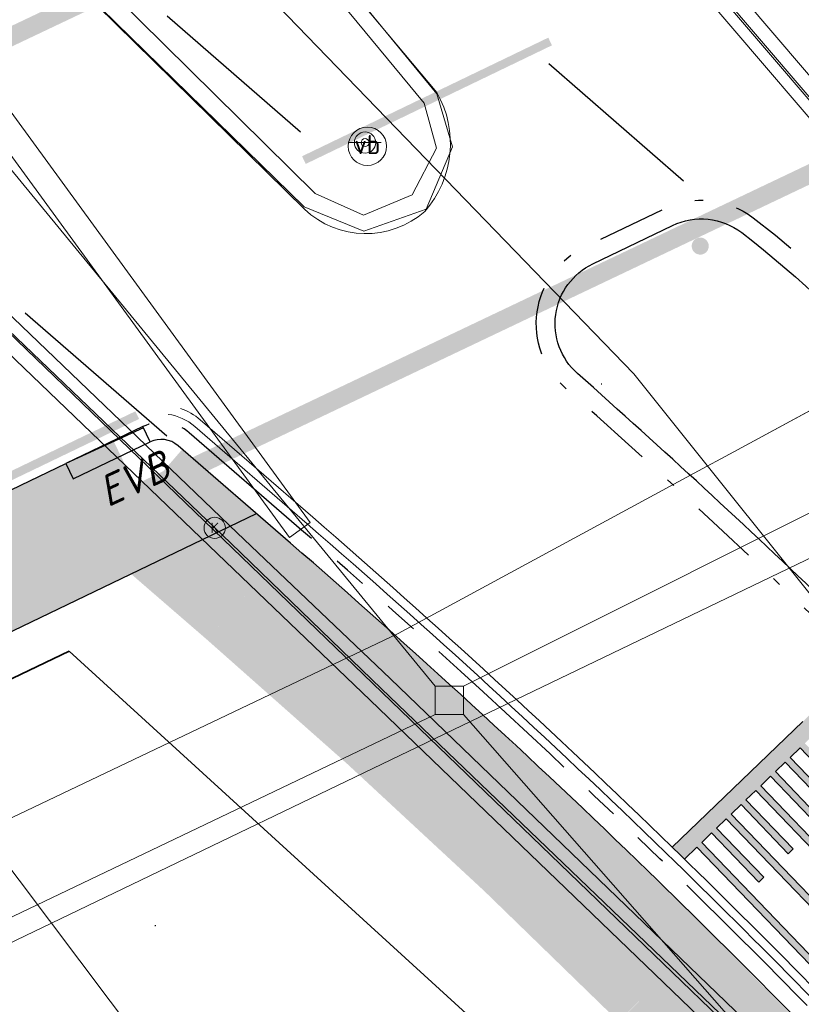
# Model space of a CAD drawing. Header units: metres. Extents: x 163628 to 167855, y 402678 to 405435.
# Tile 113 of 256: x 164482 to 164491, y 403422 to 403434. Entities that reach past the tile are written whole.
import ezdxf
from ezdxf.enums import TextEntityAlignment as Align

# ---------------------------------------------------------------- set-up
doc = ezdxf.new("R2010")
doc.units = ezdxf.units.M
for name, pattern in [('X-CA190022.004-UO-DWM_Snelfietsroute$0$VH-GELEIDEBAND_50X200', [8, 4, -2, 0, -2]), ('X-CA190022.004-UO-DWM_Snelfietsroute$0$VH-RWSBAND_110X220', [24, 10, -2, 2, -2, 2, -2, 2, -2]), ('X-CA190022.004-UO-DWM_Snelfietsroute$0$VH-TROTTOIRBAND_180-200', [20, 10, -2, 2, -2, 2, -2]), ('X-CA190022.004-UO-KL_Wenstracé_v0.3$0$DASHED2', [0.375, 0.25, -0.125])]:
    doc.linetypes.add(name, pattern=pattern)
doc.layers.get('0').update_dxf_attribs({"lineweight": 25})
for name, color, linetype, lineweight in [('X-CA190022.004-UO-BBM_bebording bebakening markering_v0.4$0$PIPELOCK SYSTEEM', 1, 'Continuous', 25), ('X-CA190022.004-UO-BBM_bebording bebakening markering_v0.4$0$VERKEERSBORDPAAL', 7, 'Continuous', 25), ('X-CA190022.004-UO-BGT_Ondergrond$0$GE_314_WGDRijbaanLokaleweg_Vlak_GEM', 253, 'Continuous', 9), ('X-CA190022.004-UO-BGT_Ondergrond$0$GE_353_OWGVerkeerseiland_openverharding_GEM', 253, 'Continuous', 9), ('X-CA190022.004-UO-BGT_Ondergrond$0$GE_367_OWGBerm_groenvoorziening_grasenk_GEM', 253, 'Continuous', 9), ('X-CA190022.004-UO-BGT_Ondergrond$0$GE_814_BRDVerkeersbord_Punt_GEM', 253, 'Continuous', 9), ('X-CA190022.004-UO-DTM inmeting$0$B-WE-IE-MEUBILAIR_WEGMEUBILAIR-S', 246, 'Continuous', 0), ('X-CA190022.004-UO-DTM inmeting$0$B-WE-OG-HOOGTEPUNT-S', 246, 'Continuous', 0), ('X-CA190022.004-UO-DTM inmeting$0$B-WE-RI-HWA_KOLK-S', 246, 'Continuous', 0), ('X-CA190022.004-UO-DTM inmeting$0$B-WE-VH-KANTOPSLUITING_ACHTERKANTBAND-G', 246, 'Continuous', 0), ('X-CA190022.004-UO-DTM inmeting$0$B-WE-VH-KANTOPSLUITING_VOORKANTBAND-G', 246, 'Continuous', 0), ('X-CA190022.004-UO-DTM inmeting$0$B-WE-VH-VERHARDING_ASFALT-G', 246, 'Continuous', 0), ('X-CA190022.004-UO-DWM_Snelfietsroute$0$N-WE-GW-BERM-G', 125, 'Continuous', 25), ('X-CA190022.004-UO-DWM_Snelfietsroute$0$N-WE-VH-KANTOPSLUITING_ACHTERKANTBAND-G', 125, 'Continuous', 25), ('X-CA190022.004-UO-DWM_Snelfietsroute$0$N-WE-VH-KANTOPSLUITING_ELEMENT_VERLOOPBAND-S', 125, 'Continuous', 25), ('X-CA190022.004-UO-DWM_Snelfietsroute$0$N-WE-VH-KANTOPSLUITING_ELEMENT_VERLOOPBAND_13 15 NAAR VLAK-G', 125, 'Continuous', 25), ('X-CA190022.004-UO-DWM_Snelfietsroute$0$N-WE-VH-KANTOPSLUITING_TROTTOIRBAND_180 200-G', 125, 'X-CA190022.004-UO-DWM_Snelfietsroute$0$VH-TROTTOIRBAND_180-200', 25), ('X-CA190022.004-UO-DWM_Snelfietsroute$0$N-WE-VH-KANTOPSLUITING_TROTTOIRBAND_RWS_110 220-G', 125, 'X-CA190022.004-UO-DWM_Snelfietsroute$0$VH-RWSBAND_110X220', 25), ('X-CA190022.004-UO-DWM_Snelfietsroute$0$N-WE-VH-KANTVERHARDING-G', 125, 'Continuous', 25), ('X-CA190022.004-UO-DWM_Snelfietsroute$0$N-WE-VH-KANTVERHARDING_STREKLAAG-G', 251, 'Continuous', 18), ('X-CA190022.004-UO-DWM_Snelfietsroute$0$N-WE-VW-MARKERING_DWARS_DRIEHOEK_3030-G', 125, 'X-CA190022.004-UO-DWM_Snelfietsroute$0$VW-HAAIETAND30-L-N', 25), ('X-CA190022.004-UO-DWM_Snelfietsroute$0$N-WE-VW-MARKERING_LANGS_STREEP_DOORGETROKKEN DREMPEL_010-G', 125, 'Continuous', 25), ('X-CA190022.004-UO-DWM_Snelfietsroute$0$N-WE-VW-MARKERING_LANGS_STREEP_DOORGETROKKEN_010-G', 125, 'Continuous', 25), ('X-CA190022.004-UO-GZM_Werkgrens_v0.1$0$N-WE-KG-GRENS_SYSTEEMGRENS-G', 7, 'X-CA190022.004-UO-GZM_Werkgrens_v0.1$0$KG-OG', 35), ('X-CA190022.004-UO-KAD_Percelen$0$B-WE-KG-GRENS_PERCEEL-GV', 150, 'Continuous', 9), ('X-CA190022.004-UO-KL_Wenstracé_v0.3$0$N-OI-KL-ET_LS_MANTELBUIS-G', 60, 'X-CA190022.004-UO-KL_Wenstracé_v0.3$0$DASHED2', 35)]:
    doc.layers.add(name, color=color, linetype=linetype, lineweight=lineweight)
doc.layers.add('X-CA190022.004-UO-DTM inmeting$0$X-XX-AL-MEETPUNT-S', color=246, linetype='Continuous', lineweight=0, plot=False)
for name, color, linetype, lineweight, transparency in [('X-CA190022.004-UO-KL_Wenstracé_v0.3$0$N-WE-KL-TRACE_WENSTRACE-G 1.5m', 24, 'Continuous', 35, 0.6), ('X-CA190022.004-UO-KLIC$0$B-OI-KL-DATA_EUROFIBER_0000560460_VECT_19O042616-G', 42, 'X-CA190022.004-UO-KLIC$0$1-200 EUROFIBER', 0, 0.25), ('X-CA190022.004-UO-KLIC$0$B-OI-KL-DATA_KPN_0000546663_VECT_19O042616-G', 42, 'X-CA190022.004-UO-KLIC$0$1-200 TELEFONIE-KPN', 0, 0.25), ('X-CA190022.004-UO-KLIC$0$B-OI-KL-DATA_ZIGGO BV_0000546674_VECT_19O042616-G', 42, 'X-CA190022.004-UO-KLIC$0$1-200 ZIGGO', 0, 0.25), ('X-CA190022.004-UO-KLIC$0$B-WE-KL-DATA_MANTELBUIS-G', 42, 'X-CA190022.004-UO-KLIC$0$1-200 DATA', 0, 0.25), ('X-CA190022.004-UO-KLIC$0$B-WE-KL-ET_MS-G', 42, 'X-CA190022.004-UO-KLIC$0$1-200 MIDDENSPANNING', 0, 0.25), ('X-CA190022.004-UO-KLIC$0$B-WE-KL-ET_MS_DUCT-G', 42, 'X-CA190022.004-UO-KLIC$0$1-200 MIDDENSPANNING', 0, 0.25), ('X-CA190022.004-UO-KLIC$0$B-WE-KL-ET_MS_MANTELBUIS-G', 42, 'X-CA190022.004-UO-KLIC$0$1-200 MIDDENSPANNING', 0, 0.25)]:
    doc.layers.add(name, color=color, linetype=linetype, lineweight=lineweight, transparency=transparency)
doc.styles.add('X-CA190022.004-UO-BGT_Ondergrond$0$NLCS-ISO', font='NLCS-ISO.ttf')
doc.styles.add('X-CA190022.004-UO-DTM inmeting$0$ISOCPEUR 9 PT', font='isocpeur.ttf', dxfattribs={"height": 2.4402})
doc.styles.add('X-CA190022.004-UO-DTM inmeting$0$NLCS-ISO', font='isocpeur.ttf', dxfattribs={"height": 2.5})
doc.styles.add('X-CA190022.004-UO-DWM_Snelfietsroute$0$NLCS-ISO-M200-T18', font='NLCS-ISO.ttf', dxfattribs={"height": 0.36})
doc.styles.add('X-CA190022.004-UO-KLIC$0$NLCS-ISO', font='NLCS-ISO.ttf')
doc.linetypes.add('X-CA190022.004-UO-DWM_Snelfietsroute$0$VW-HAAIETAND30-L-N', pattern='A,0,-0.3,[150,NLCS.SHX,S=0.6,R=0,X=-0.5,Y=-0.15],-0.3', length=0.6)
doc.linetypes.add('X-CA190022.004-UO-GZM_Werkgrens_v0.1$0$KG-OG', pattern='A,5.5,-1.5,[2,NLCS.SHX,S=0.5,R=0,X=0,Y=0],-1.5', length=8.5)
doc.linetypes.add('X-CA190022.004-UO-KLIC$0$1-200 DATA', pattern='A,1.5,-0.6,["DATA",X-CA190022.004-UO-KLIC$0$NLCS-ISO,S=0.24,R=0,X=-0.5,Y=-0.12],-0.3', length=2.4)
doc.linetypes.add('X-CA190022.004-UO-KLIC$0$1-200 EUROFIBER', pattern='A,1.5,-0.6,["EURO",X-CA190022.004-UO-KLIC$0$NLCS-ISO,S=0.24,R=0,X=-0.5,Y=-0.12],-0.65', length=2.75)
doc.linetypes.add('X-CA190022.004-UO-KLIC$0$1-200 MIDDENSPANNING', pattern='A,1.5,-0.6,["MS",X-CA190022.004-UO-KLIC$0$NLCS-ISO,S=0.24,R=0,X=-0.5,Y=-0.12],-0.05', length=2.15)
doc.linetypes.add('X-CA190022.004-UO-KLIC$0$1-200 TELEFONIE-KPN', pattern='A,1.5,-0.6,["KPN",X-CA190022.004-UO-KLIC$0$NLCS-ISO,S=0.24,R=0,X=-0.5,Y=-0.12],-0.3', length=2.4)
doc.linetypes.add('X-CA190022.004-UO-KLIC$0$1-200 ZIGGO', pattern='A,1.5,-0.6,["ZIGGO",X-CA190022.004-UO-KLIC$0$NLCS-ISO,S=0.24,R=0,X=-0.5,Y=-0.12],-0.5', length=2.6)

# ---------------------------------------------------------------- blocks, each defined once
blk = doc.blocks.new('X-CA190022.004-UO-BGT_Ondergrond$0$SIE-WEG_PAAL_VERKEERSBORD-SO')
at = {"linetype": 'ByBlock', "lineweight": 18}
blk.add_circle((0, 0), 1.5, dxfattribs=at)
at = {"linetype": 'ByBlock', "lineweight": 18, "style": 'X-CA190022.004-UO-BGT_Ondergrond$0$NLCS-ISO'}
blk.add_text('vb', height=1.5, dxfattribs=at).set_placement((0, 0.132), align=Align.MIDDLE_CENTER)
blk = doc.blocks.new('X-CA190022.004-UO-BGT_Ondergrond$0$IMGEOVerkeersbord')
at = {"xscale": 5, "yscale": 5, "zscale": 5}
blk.add_blockref('X-CA190022.004-UO-BGT_Ondergrond$0$SIE-WEG_PAAL_VERKEERSBORD-SO', (0, 0), dxfattribs=at)
blk = doc.blocks.new('X-CA190022.004-UO-DWM_Snelfietsroute$0$N-WE-VH-KANTOPSLUITING_ELEMENT_VERLOOPBAND_18-20 NAAR VLAK-G')
at = {"layer": 'X-CA190022.004-UO-DWM_Snelfietsroute$0$N-WE-VH-KANTOPSLUITING_ELEMENT_VERLOOPBAND_13 15 NAAR VLAK-G', "flags": 128}
blk.add_lwpolyline([(0, 0), (1.002, 0), (1.002, -0.2), (0, -0.2)], close=True, dxfattribs=at)
blk.add_lwpolyline([(1.002, -0.183), (0, -0.2)], dxfattribs=at)
blk = doc.blocks.new('X-CA190022.004-UO-DTM inmeting$0$SOG-HOOGTEPUNT-SO')
for p, q in [((-0.5, 0), (0.5, 0)), ((0, 0.5), (0, -0.5))]:
    blk.add_line(p, q)
blk = doc.blocks.new('X-CA190022.004-UO-DTM inmeting$0$SIE-WEG_VERKEERSBORD_PAAL')
blk.add_line((-0.3, 0), (0.3, 0))
for radius in [0.2, 0.0745]:
    blk.add_circle((0, 0), radius)
at = {"style": 'X-CA190022.004-UO-DTM inmeting$0$NLCS-ISO'}
blk.add_attdef('VERKEERSBORD', (0.2, 0.202), '', height=0.4, dxfattribs=at)
blk = doc.blocks.new('X-CA190022.004-UO-DTM inmeting$0$punt')
at = {"color": 0, "lineweight": -2}
blk.add_line((0, 0), (0, 0), dxfattribs=at)
blk = doc.blocks.new('X-CA190022.004-UO-DTM inmeting$0$kolk 1.03')
at = {"layer": 'X-CA190022.004-UO-DTM inmeting$0$B-WE-RI-HWA_KOLK-S'}
blk.add_circle((0, 0), 0.25, dxfattribs=at)
at = {"layer": 'X-CA190022.004-UO-DTM inmeting$0$B-WE-RI-HWA_KOLK-S', "insert": (0, 0), "char_height": 0.244, "attachment_point": 5, "style": 'X-CA190022.004-UO-DTM inmeting$0$ISOCPEUR 9 PT'}
blk.add_mtext_dynamic_manual_height_columns('K', width=0.25229, gutter_width=12.201, heights=[0], dxfattribs=at)
blk = doc.blocks.new('X-CA190022.004-UO-BBM_bebording bebakening markering_v0.4$0$_Dot')
at = {"color": 0, "linetype": 'ByBlock', "const_width": 0.5}
blk.add_lwpolyline([(-0.25, 0, 1), (0.25, 0, 1)], format="xyb", close=True, dxfattribs=at)

msp = doc.modelspace()

# ---------------------------------------------------------------- hatches: boundary and pattern name
at = {"layer": 'X-CA190022.004-UO-DWM_Snelfietsroute$0$N-WE-VW-MARKERING_LANGS_STREEP_DOORGETROKKEN DREMPEL_010-G'}
h = msp.add_hatch(color=256, dxfattribs=at)
h.dxf.hatch_style = 1
h.paths.add_polyline_path([(164491.385, 403424.252), (164490.83, 403424.829), (164490.946, 403424.94), (164492.678, 403423.138), (164492.736, 403423.193), (164491.003, 403424.995), (164491.119, 403425.106), (164491.673, 403424.529), (164491.731, 403424.585), (164491.176, 403425.162), (164491.291, 403425.272), (164493.025, 403423.471), (164493.082, 403423.526), (164491.35, 403425.328), (164491.465, 403425.439), (164492.019, 403424.862), (164492.077, 403424.918), (164491.523, 403425.495), (164491.638, 403425.606), (164493.371, 403423.803), (164493.428, 403423.859), (164491.696, 403425.661), (164491.811, 403425.772), (164492.365, 403425.195), (164492.423, 403425.251), (164491.869, 403425.827), (164491.994, 403425.948), (164491.854, 403426.091), (164491.153, 403425.417), (164489.618, 403423.941), (164489.763, 403423.801), (164489.907, 403423.942), (164491.64, 403422.14), (164491.698, 403422.195), (164489.965, 403423.997), (164490.08, 403424.108), (164490.635, 403423.531), (164490.693, 403423.587), (164490.138, 403424.164), (164490.253, 403424.275), (164491.986, 403422.472), (164492.044, 403422.528), (164490.311, 403424.33), (164490.426, 403424.441), (164490.981, 403423.864), (164491.039, 403423.92), (164490.484, 403424.496), (164490.599, 403424.607), (164492.332, 403422.805), (164492.39, 403422.86), (164490.657, 403424.663), (164490.772, 403424.774), (164491.327, 403424.197)])

# ---------------------------------------------------------------- linework, layer by layer
at = {"layer": 'X-CA190022.004-UO-BGT_Ondergrond$0$GE_314_WGDRijbaanLokaleweg_Vlak_GEM', "flags": 128}
for points in [[(164442.94, 403489.126), (164443.864, 403488.079), (164449.294, 403481.924), (164481.056, 403444.687), (164480.874, 403444.622), (164483.26, 403441.849), (164483.391, 403441.904), (164502.63, 403419.439), (164497.447, 403415.017), (164495.313, 403417.041), (164491.602, 403420.56), (164476.856, 403434.777), (164474.447, 403437.185), (164474.381, 403437.261), (164474.505, 403437.387), (164473.18, 403438.808), (164472.011, 403440.28), (164471.089, 403441.66), (164464.875, 403450.622), (164464.747, 403450.533), (164455.924, 403463.299), (164454.191, 403465.806)], [(164477.171, 403443.603), (164480.414, 403440.226), (164483.117, 403437.26), (164486.853, 403432.803)], [(164485.297, 403431.434), (164477.77, 403438.827), (164474.809, 403442.303), (164473.876, 403443.546)]]:
    msp.add_lwpolyline(points, dxfattribs=at)
at = {"layer": 'X-CA190022.004-UO-BGT_Ondergrond$0$GE_314_WGDRijbaanLokaleweg_Vlak_GEM', "extrusion": (0, 0, -1)}
for centre, radius, start, end in [((-164485.81, 403432.204), 1.203, 150.1246, 221.4186), ((-164486.019, 403432.197), 1.05, 228.7022, 313.4031)]:
    msp.add_arc(centre, radius, start, end, dxfattribs=at)
at = {"layer": 'X-CA190022.004-UO-BGT_Ondergrond$0$GE_353_OWGVerkeerseiland_openverharding_GEM', "flags": 128}
for points in [[(164480.414, 403440.226), (164483.117, 403437.26), (164486.853, 403432.803)], [(164485.297, 403431.434), (164477.77, 403438.827)]]:
    msp.add_lwpolyline(points, dxfattribs=at)
at = {"layer": 'X-CA190022.004-UO-BGT_Ondergrond$0$GE_353_OWGVerkeerseiland_openverharding_GEM', "extrusion": (0, 0, -1)}
for centre, radius, start, end in [((-164485.81, 403432.204), 1.203, 150.1246, 221.4186), ((-164486.019, 403432.197), 1.05, 228.7022, 313.4031)]:
    msp.add_arc(centre, radius, start, end, dxfattribs=at)
at = {"layer": 'X-CA190022.004-UO-BGT_Ondergrond$0$GE_367_OWGBerm_groenvoorziening_grasenk_GEM', "flags": 128}
for points in [[(164505.153, 403416.493), (164504.901, 403416.787), (164502.63, 403419.439), (164483.391, 403441.904), (164484.265, 403442.222)], [(164474.381, 403437.261), (164474.447, 403437.185), (164476.856, 403434.777), (164491.602, 403420.56), (164495.313, 403417.041), (164489.83, 403414.415), (164486.1, 403417.987), (164482.995, 403419.01), (164482.804, 403420.603)]]:
    msp.add_lwpolyline(points, dxfattribs=at)
at = {"layer": 'X-CA190022.004-UO-DTM inmeting$0$B-WE-VH-KANTOPSLUITING_ACHTERKANTBAND-G'}
for points in [[(164483.602, 403441.952, 9.812), (164484.212, 403441.232, 9.887), (164489.406, 403435.139, 9.846), (164492.916, 403431.035, 9.795), (164497.516, 403425.674, 9.77), (164500.323, 403422.396, 9.657), (164504.484, 403417.513, 9.46), (164505.892, 403416.084, 9.374), (164506.829, 403415.44, 9.326), (164508.077, 403414.795, 9.244), (164508.627, 403414.617, 9.218)], [(164505.578, 403405.499, 9.016), (164504.692, 403406.551, 9.047), (164504.047, 403407.292, 9.168), (164500.844, 403411.171, 9.384), (164499.563, 403412.631, 9.425), (164497.284, 403414.931, 9.531), (164491.499, 403420.44, 9.741), (164486.07, 403425.668, 9.793), (164484.278, 403427.386, 9.821), (164478.244, 403433.176, 9.912), (164475.32, 403436.021, 9.911), (164474.313, 403437.076, 9.89), (164473.93, 403437.318, 9.891), (164473.357, 403437.289, 9.882), (164471.769, 403436.546, 9.852), (164470.91, 403436.146, 9.705)]]:
    msp.add_polyline3d(points, dxfattribs=at)
msp.add_polyline3d([(164485.425, 403431.616, 9.967), (164485.99, 403431.364, 9.95), (164486.565, 403431.604, 9.947), (164486.851, 403432.15, 9.942), (164486.705, 403432.679, 9.949), (164483.652, 403436.373, 9.98), (164480.283, 403440.061, 10.01), (164480.116, 403440.127, 10.018), (164479.912, 403440.132, 10.03), (164478.097, 403439.36, 10.03), (164477.953, 403439.191, 10.031), (164477.978, 403439.002, 10.033), (164481.879, 403435.116, 10.021)], close=True, dxfattribs=at)
at = {"layer": 'X-CA190022.004-UO-DTM inmeting$0$B-WE-VH-KANTOPSLUITING_VOORKANTBAND-G'}
for points in [[(164483.412, 403441.886, 9.803), (164484.071, 403441.116, 9.796), (164489.246, 403435.032, 9.738), (164492.764, 403430.922, 9.688), (164497.38, 403425.535, 9.657), (164500.196, 403422.229, 9.553), (164504.322, 403417.391, 9.342), (164505.782, 403415.915, 9.276), (164506.738, 403415.249, 9.244), (164508.021, 403414.613, 9.226), (164508.741, 403414.42, 9.215)], [(164505.714, 403405.607, 8.991), (164504.811, 403406.672, 9.018), (164504.192, 403407.429, 9.066), (164501.018, 403411.29, 9.266), (164499.695, 403412.783, 9.319), (164497.443, 403415.067, 9.417), (164491.633, 403420.591, 9.625), (164486.205, 403425.8, 9.704), (164484.433, 403427.513, 9.699), (164478.37, 403433.316, 9.798), (164475.461, 403436.17, 9.794), (164474.433, 403437.22, 9.791), (164473.909, 403437.516, 9.787), (164473.286, 403437.46, 9.799), (164471.688, 403436.748, 9.779), (164470.812, 403436.312, 9.717)]]:
    msp.add_polyline3d(points, dxfattribs=at)
msp.add_polyline3d([(164485.294, 403431.463, 9.848), (164485.997, 403431.177, 9.845), (164486.729, 403431.433, 9.848), (164487.037, 403432.167, 9.833), (164486.855, 403432.79, 9.83), (164483.788, 403436.521, 9.852), (164480.424, 403440.196, 9.888), (164480.165, 403440.361, 9.888), (164479.839, 403440.313, 9.901), (164477.973, 403439.528, 9.91), (164477.729, 403439.227, 9.91), (164477.826, 403438.828, 9.911), (164481.716, 403434.957, 9.895)], close=True, dxfattribs=at)
at = {"layer": 'X-CA190022.004-UO-DTM inmeting$0$B-WE-VH-VERHARDING_ASFALT-G'}
for points in [[(164513.645, 403406.145, 8.943), (164509.927, 403410.429, 9.091), (164506.621, 403414.433, 9.241), (164504.207, 403417.294, 9.356), (164500.08, 403422.131, 9.559), (164497.242, 403425.446, 9.667), (164492.656, 403430.837, 9.695), (164489.144, 403434.944, 9.743), (164483.945, 403441.028, 9.805), (164483.213, 403441.867, 9.819)], [(164505.833, 403405.691, 9.028), (164504.96, 403406.762, 9.059), (164504.3, 403407.519, 9.099), (164501.123, 403411.337, 9.288), (164499.801, 403412.889, 9.337), (164497.542, 403415.168, 9.431), (164491.738, 403420.689, 9.651), (164486.304, 403425.92, 9.705), (164484.507, 403427.634, 9.726), (164478.468, 403433.428, 9.811), (164475.551, 403436.25, 9.816), (164474.549, 403437.314, 9.796), (164473.946, 403437.639, 9.8), (164473.594, 403437.616, 9.802)]]:
    msp.add_polyline3d(points, dxfattribs=at)
at = {"layer": 'X-CA190022.004-UO-DWM_Snelfietsroute$0$N-WE-GW-BERM-G', "flags": 128}
msp.add_lwpolyline([(164429.166, 403415.242, -0.157573), (164448.326, 403418.107, 0.154381), (164471.313, 403421.399), (164484.735, 403427.858)], format="xyb", dxfattribs=at)
at = {"layer": 'X-CA190022.004-UO-DWM_Snelfietsroute$0$N-WE-VH-KANTOPSLUITING_ACHTERKANTBAND-G', "ltscale": 0.2, "flags": 128}
msp.add_lwpolyline([(164494.305, 403423.941, 0.019417), (164488.504, 403429.505, -0.535737), (164488.684, 403430.791), (164489.621, 403431.242, -0.282826), (164490.434, 403431.158, -0.110482), (164493.753, 403427.192, 0.01402), (164495.133, 403424.556, -0.879043)], format="xyb", close=True, dxfattribs=at)
at = {"layer": 'X-CA190022.004-UO-DWM_Snelfietsroute$0$N-WE-VH-KANTOPSLUITING_ACHTERKANTBAND-G', "flags": 128}
for points in [[(164489.334, 403423.661, 0.014214), (164485.134, 403427.512), (164483.813, 403428.656, 0.299031), (164483.486, 403428.7)], [(164501.736, 403410.045), (164496.915, 403415.453), (164495.605, 403416.983, 0.022894), (164489.334, 403423.661, 0.014616)]]:
    msp.add_lwpolyline(points, format="xyb", dxfattribs=at)
at = {"layer": 'X-CA190022.004-UO-DWM_Snelfietsroute$0$N-WE-VH-KANTOPSLUITING_TROTTOIRBAND_180 200-G', "ltscale": 0.2, "flags": 128}
msp.add_lwpolyline([(164501.887, 403410.175), (164497.067, 403415.583), (164495.756, 403417.114, 0.022958), (164489.474, 403423.803, 0.014283), (164485.265, 403427.664), (164483.944, 403428.808, 0.299031), (164483.4, 403428.88)], format="xyb", dxfattribs=at)
at = {"layer": 'X-CA190022.004-UO-DWM_Snelfietsroute$0$N-WE-VH-KANTOPSLUITING_TROTTOIRBAND_RWS_110 220-G', "linetype": 'X-CA190022.004-UO-DWM_Snelfietsroute$0$VH-GELEIDEBAND_50X200', "ltscale": 0.2, "flags": 128}
msp.add_lwpolyline([(164494.146, 403423.789, 0.019417), (164488.358, 403429.34, -0.535737), (164488.588, 403430.989), (164489.526, 403431.44, -0.282826), (164490.568, 403431.333, -0.110535), (164493.949, 403427.291, 0.014031), (164495.325, 403424.664, -0.879043)], format="xyb", close=True, dxfattribs=at)
at = {"layer": 'X-CA190022.004-UO-DWM_Snelfietsroute$0$N-WE-VH-KANTVERHARDING-G', "flags": 128}
msp.add_lwpolyline([(164428.407, 403416.543, -0.158212), (164448.572, 403419.587, 0.154381), (164470.663, 403422.75), (164482.497, 403428.446)], format="xyb", dxfattribs=at)
at = {"layer": 'X-CA190022.004-UO-DWM_Snelfietsroute$0$N-WE-VH-KANTVERHARDING_STREKLAAG-G', "ltscale": 0.2, "flags": 128}
for points in [[(164502.037, 403410.308), (164497.218, 403415.715), (164495.908, 403417.244, 0.022958), (164489.613, 403423.946, 0.014283), (164485.396, 403427.815), (164484.075, 403428.959, 0.097072), (164483.841, 403429.093, 0.097072)], [(164501.962, 403410.242), (164497.142, 403415.649), (164495.832, 403417.179, 0.022958), (164489.544, 403423.874, 0.014283), (164485.33, 403427.739), (164484.009, 403428.883, 0.145153), (164483.698, 403429.024, 0.145153)]]:
    msp.add_lwpolyline(points, format="xyb", dxfattribs=at)
at = {"layer": 'X-CA190022.004-UO-DWM_Snelfietsroute$0$N-WE-VW-MARKERING_DWARS_DRIEHOEK_3030-G', "flags": 128}
for points in [[(164485.251, 403432.337), (164483.684, 403433.701)], [(164488.17, 403433.145), (164489.751, 403431.766)], [(164482.017, 403430.216), (164483.681, 403428.771)]]:
    msp.add_lwpolyline(points, dxfattribs=at)
at = {"layer": 'X-CA190022.004-UO-DWM_Snelfietsroute$0$N-WE-VW-MARKERING_LANGS_STREEP_DOORGETROKKEN DREMPEL_010-G', "flags": 128}
for points in [[(164491.153, 403425.417), (164489.618, 403423.941)], [(164492.736, 403423.193), (164491.003, 403424.995), (164491.119, 403425.106), (164491.673, 403424.529)], [(164491.385, 403424.252), (164490.83, 403424.829), (164490.946, 403424.94), (164492.678, 403423.138)], [(164492.39, 403422.86), (164490.657, 403424.663), (164490.772, 403424.774), (164491.327, 403424.197)], [(164492.044, 403422.528), (164490.311, 403424.33), (164490.426, 403424.441), (164490.981, 403423.864), (164491.039, 403423.92), (164490.484, 403424.496), (164490.599, 403424.607), (164492.332, 403422.805)], [(164491.698, 403422.195), (164489.965, 403423.997), (164490.08, 403424.108), (164490.635, 403423.531), (164490.693, 403423.587), (164490.138, 403424.164), (164490.253, 403424.275), (164491.986, 403422.472)], [(164489.763, 403423.801), (164489.907, 403423.942), (164491.64, 403422.14)]]:
    msp.add_lwpolyline(points, dxfattribs=at)
at = {"layer": 'X-CA190022.004-UO-DWM_Snelfietsroute$0$N-WE-VW-MARKERING_LANGS_STREEP_DOORGETROKKEN_010-G', "const_width": 0.1, "flags": 128}
msp.add_lwpolyline([(164485.292, 403432.01), (164488.184, 403433.403)], dxfattribs=at)
at = {"layer": 'X-CA190022.004-UO-DWM_Snelfietsroute$0$N-WE-VW-MARKERING_LANGS_STREEP_DOORGETROKKEN_010-G', "flags": 128}
msp.add_lwpolyline([(164428.327, 403416.67, 0.1, 0.1, -0.158321), (164448.596, 403419.735, 0.1, 0.1, 0.154381), (164470.598, 403422.885, 0.1, 0.1, 0), (164481.532, 403428.148, 0.1, 0.1, 0), (164483.334, 403429.015, 0, 0, 0)], format="xyseb", dxfattribs=at)
at = {"layer": 'X-CA190022.004-UO-GZM_Werkgrens_v0.1$0$N-WE-KG-GRENS_SYSTEEMGRENS-G', "ltscale": 0.2, "flags": 128}
msp.add_lwpolyline([(164202.447, 403276.261, -0.007014), (164204.684, 403278.194), (164207.732, 403280.631), (164216.351, 403287.471), (164219.004, 403289.434), (164219.375, 403289.729), (164237.184, 403303.185), (164244.587, 403308.605), (164248.73, 403311.638), (164253.977, 403315.367), (164261.175, 403320.48), (164269.682, 403326.324), (164277.478, 403331.538), (164300.139, 403346.153), (164322.964, 403359.926), (164334.073, 403366.292), (164351.665, 403375.797), (164373.742, 403387.55), (164399.95, 403400.464), (164429.28, 403414.743), (164430.124, 403415.141), (164430.948, 403415.506), (164431.777, 403415.846), (164432.615, 403416.161), (164433.462, 403416.453), (164434.316, 403416.72), (164435.176, 403416.962), (164436.043, 403417.179), (164436.306, 403417.259, -0.099821), (164451.982, 403417.179, 0.131087), (164471.53, 403420.948), (164482.533, 403426.243), (164490.693, 403418.8), (164492.586, 403419.707), (164495.404, 403416.53, -0.0101), (164498.074, 403413.536), (164499.385, 403412.005), (164502.276, 403408.653), (164509.274, 403412.948), (164511.768, 403416.461), (164509.186, 403420.201, -0.175036), (164509.321, 403422.135, -0.180129), (164510.517, 403423.431), (164518.825, 403427.315), (164545.03, 403439.927), (164571.695, 403452.754), (164577.955, 403456.064), (164591.472, 403464.142), (164595.446, 403466.159), (164599.431, 403468.182), (164600.854, 403468.863), (164605.94, 403471.242), (164622.016, 403477.758), (164627.273, 403479.889), (164631.947, 403481.905), (164633.267, 403482.539, 0.084778), (164642.609, 403485.38), (164759.332, 403541.386), (164770.974, 403544.815), (164773.272, 403545.397), (164787.887, 403542.29), (164789.899, 403542.38), (164793.252, 403543.048), (164800.24, 403546.814), (164803.671, 403549.366), (164804.774, 403550.36), (164806.983, 403547.387), (164807.907, 403546.199), (164811.87, 403549.281), (164810.953, 403550.46), (164809.512, 403552.406), (164808.343, 403553.575), (164810.024, 403555.089), (164807.827, 403558.012), (164809.834, 403559.516, 0.087199), (164816.707, 403566.833, -0.136189), (164825.151, 403574.239), (164897.952, 403609.34), (164931.093, 403625.32), (165054.784, 403684.96), (165123.155, 403717.926), (165148.566, 403730.033), (165175.654, 403740.478), (165188.146, 403744.824), (165187.632, 403748.092), (165185.258, 403754.932), (165180.038, 403753.689, 0.027846), (165177.051, 403752.466), (165119.698, 403725.141), (165051.309, 403692.167), (164927.618, 403632.527), (164894.477, 403616.547), (164821.676, 403581.445, 0.136189), (164810.016, 403571.218, -0.087199), (164805.039, 403565.919), (164803.02, 403564.408), (164799.415, 403569.204), (164798.615, 403568.604), (164797.815, 403568.006), (164797.216, 403568.806), (164793.371, 403565.926), (164793.97, 403565.126), (164792.376, 403563.932), (164795.885, 403559.064, -0.201548), (164780.097, 403554.057, 0.075656), (164771.169, 403553.982, -0.009755), (164764.075, 403552.536), (164754.286, 403547.799), (164747.474, 403544.606), (164708.34, 403525.583), (164686.218, 403515.365), (164675.148, 403509.865), (164663.524, 403504.258), (164644.327, 403495.071), (164639.493, 403492.723), (164638.201, 403492.127, -0.201818), (164621.846, 403491.8, 0.209498), (164598.58, 403490.973), (164556.157, 403470.566), (164536.299, 403461.008), (164516.318, 403451.408), (164508.232, 403447.512), (164500.187, 403443.642), (164497.203, 403443.008), (164495.09, 403442.274, 0.130794), (164492.913, 403444.811), (164488.435, 403447.885), (164494.899, 403449.835), (164490.315, 403452.233), (164484.484, 403450.597, -0.076427), (164479.748, 403454.723), (164478.799, 403455.857), (164474.918, 403452.962), (164457.343, 403473.566), (164451.257, 403468.374), (164465.519, 403451.653, -0.484297), (164464.817, 403448.113), (164461.416, 403446.394), (164463.893, 403441.77), (164464.916, 403439.614), (164433.017, 403424.683, 0.05166), (164425.3, 403421.703), (164396.431, 403407.648), (164370.094, 403394.67), (164347.884, 403382.848), (164330.182, 403373.283), (164318.908, 403366.822), (164295.903, 403352.941), (164273.086, 403338.225), (164265.193, 403332.947), (164256.594, 403327.039), (164249.344, 403321.888), (164244.05, 403318.127), (164239.86, 403315.06), (164232.409, 403309.604), (164214.476, 403296.054), (164201.289, 403285.589, 0.012131), (164197.414, 403282.357)], format="xyb", close=True, dxfattribs=at)
at = {"layer": 'X-CA190022.004-UO-KAD_Percelen$0$B-WE-KG-GRENS_PERCEEL-GV', "flags": 128}
for points in [[(164460.276, 403427.915), (164466.349, 403415.367), (164487.883, 403425.722), (164496.111, 403429.679), (164555.855, 403458.619), (164593.206, 403476.41), (164588.97, 403485.217), (164612.074, 403496.328), (164616.314, 403487.512), (164746.772, 403550.188), (164893.326, 403621.049), (164887.38, 403633.726), (164740.684, 403562.794), (164610.094, 403500.047), (164549.795, 403471.239), (164478.654, 403436.809)], [(164468.748, 403410.406), (164486.08, 403417.995), (164492.111, 403420.636), (164493.855, 403418.592), (164495.298, 403416.903), (164503.089, 403421.185), (164615.905, 403478.304), (164662.782, 403501.158), (164772.136, 403553.829), (164770.057, 403555.749), (164790.783, 403565.26), (164789.551, 403566.923), (164799.538, 403571.715), (164894.973, 403617.537), (164893.326, 403621.049), (164746.772, 403550.188), (164616.314, 403487.512), (164616.456, 403487.216), (164593.352, 403476.106), (164593.206, 403476.41), (164555.855, 403458.619), (164496.111, 403429.679), (164487.883, 403425.722), (164466.349, 403415.367)]]:
    msp.add_lwpolyline(points, close=True, dxfattribs=at)
at = {"layer": 'X-CA190022.004-UO-KL_Wenstracé_v0.3$0$N-OI-KL-ET_LS_MANTELBUIS-G', "ltscale": 2.5, "const_width": 0.22}
for points in [[(164478.646, 403431.94), (164490.273, 403437.458)], [(164483.338, 403428.09), (164494.784, 403433.535)]]:
    msp.add_lwpolyline(points, dxfattribs=at)
at = {"layer": 'X-CA190022.004-UO-KL_Wenstracé_v0.3$0$N-WE-KL-TRACE_WENSTRACE-G 1.5m', "lineweight": 18, "ltscale": 0.2, "const_width": 1.5}
for points in [[(164202.488, 403277.783, -0.007644), (164204.86, 403279.763, -0.059508), (164396.088, 403400.024, 0.004627), (164428.833, 403415.914, -0.157573), (164448.449, 403418.847, 0.154381), (164470.988, 403422.074), (164483.38, 403428.039)], [(164483.372, 403428.046), (164484.643, 403426.946, -0.017274), (164489.518, 403422.424, -0.020911), (164495.035, 403416.496), (164496.352, 403414.958), (164501.178, 403409.543)]]:
    msp.add_lwpolyline(points, format="xyb", dxfattribs=at)
at = {"layer": 'X-CA190022.004-UO-KLIC$0$B-OI-KL-DATA_EUROFIBER_0000560460_VECT_19O042616-G', "flags": 128}
msp.add_lwpolyline([(164403.167, 403480.833), (164404.167, 403480.5), (164405.167, 403480.833), (164436.167, 403489.5), (164438.167, 403489.5), (164438.5, 403489.167), (164445.833, 403483.5), (164446.833, 403482.167), (164477.833, 403441.167), (164479.167, 403439.833), (164489.167, 403429.5), (164491.833, 403426.167), (164530.167, 403382.5)], dxfattribs=at)
at = {"layer": 'X-CA190022.004-UO-KLIC$0$B-OI-KL-DATA_KPN_0000546663_VECT_19O042616-G', "flags": 128}
for points in [[(164476.5, 403436.833), (164478.167, 403436.167), (164479.167, 403435.167), (164486.833, 403425.833)], [(164499.5, 403431.167), (164497.833, 403431.167), (164487.167, 403425.833)], [(164486.833, 403425.833), (164487.167, 403425.833)], [(164486.833, 403425.833), (164486.833, 403425.5)], [(164487.167, 403425.833), (164487.167, 403425.5)], [(164486.833, 403425.5), (164401.167, 403384.5), (164393.5, 403380.5), (164353.5, 403359.833), (164345.167, 403355.167), (164313.167, 403336.833), (164308.5, 403333.833), (164282.833, 403316.833), (164277.833, 403313.167), (164255.833, 403298.167), (164245.833, 403290.833), (164228.833, 403278.833), (164227.833, 403277.833), (164218.5, 403270.167), (164215.833, 403267.5), (164202.5, 403255.167), (164202.5, 403254.5), (164200.833, 403252.833), (164200.167, 403252.833), (164195.5, 403248.167), (164190.167, 403242.167)], [(164486.833, 403425.5), (164487.167, 403425.5)], [(164487.167, 403425.5), (164496.833, 403414.5)]]:
    msp.add_lwpolyline(points, dxfattribs=at)
at = {"layer": 'X-CA190022.004-UO-KLIC$0$B-OI-KL-DATA_ZIGGO BV_0000546674_VECT_19O042616-G', "flags": 128}
msp.add_lwpolyline([(164485.5, 403418.833), (164458.167, 403455.167), (164457.833, 403456.5), (164456.167, 403456.833), (164454.5, 403455.167), (164454.5, 403454.167), (164461.833, 403445.5)], dxfattribs=at)
at = {"layer": 'X-CA190022.004-UO-KLIC$0$B-WE-KL-DATA_MANTELBUIS-G'}
for points in [[(164481.375, 403433.224), (164485.365, 403427.753)], [(164481.132, 403433.047), (164485.123, 403427.576)], [(164485.123, 403427.576), (164485.365, 403427.753)]]:
    msp.add_lwpolyline(points, dxfattribs=at)
at = {"layer": 'X-CA190022.004-UO-KLIC$0$B-WE-KL-ET_MS-G', "linetype": 'X-CA190022.004-UO-KLIC$0$1-200 MIDDENSPANNING'}
for points in [[(164674.16, 403516.92), (164639.702, 403499.936), (164633.588, 403497.02), (164582.738, 403472.83), (164550.71, 403457.544), (164520.422, 403443.089), (164518.56, 403442.2), (164503.135, 403434.725), (164502.955, 403434.638), (164502.209, 403434.277), (164501.149, 403433.763), (164500.722, 403433.556), (164499.343, 403432.887), (164493.86, 403430.49), (164490.343, 403428.585), (164489.876, 403428.332), (164486.4, 403426.45), (164421.96, 403395.77), (164340.698, 403354.401), (164292.035, 403324.574), (164283.02, 403318.59), (164279.38, 403316.35)], [(164674.16, 403516.92), (164639.702, 403499.936), (164633.588, 403497.02), (164582.738, 403472.83), (164550.71, 403457.544), (164520.422, 403443.089), (164518.56, 403442.2), (164503.135, 403434.725), (164502.955, 403434.638), (164502.209, 403434.277), (164501.149, 403433.763), (164500.722, 403433.556), (164499.343, 403432.887), (164493.86, 403430.49), (164490.343, 403428.585), (164489.876, 403428.332), (164486.4, 403426.45), (164421.96, 403395.77), (164340.698, 403354.401), (164292.035, 403324.574)], [(164187.726, 403239.399), (164195.998, 403249.969), (164279.38, 403316.35), (164283.02, 403318.59), (164292.035, 403324.574), (164340.698, 403354.401), (164421.96, 403395.77), (164486.4, 403426.45), (164489.876, 403428.332), (164490.343, 403428.585), (164493.86, 403430.49), (164499.343, 403432.887), (164500.722, 403433.556), (164501.149, 403433.763), (164502.209, 403434.277), (164502.955, 403434.638), (164503.135, 403434.725), (164518.56, 403442.2), (164520.422, 403443.089)], [(164187.726, 403239.399), (164195.998, 403249.969), (164279.38, 403316.35), (164283.02, 403318.59), (164292.035, 403324.574), (164340.698, 403354.401), (164421.96, 403395.77), (164486.4, 403426.45), (164489.876, 403428.332), (164490.343, 403428.585), (164493.86, 403430.49), (164499.343, 403432.887), (164500.722, 403433.556), (164501.149, 403433.763), (164502.209, 403434.277), (164502.955, 403434.638), (164503.135, 403434.725), (164518.56, 403442.2)]]:
    msp.add_lwpolyline(points, dxfattribs=at)
at = {"layer": 'X-CA190022.004-UO-KLIC$0$B-WE-KL-ET_MS_DUCT-G'}
msp.add_lwpolyline([(164493.86, 403430.49), (164490.343, 403428.585), (164489.876, 403428.332), (164486.4, 403426.45)], dxfattribs=at)
at = {"layer": 'X-CA190022.004-UO-KLIC$0$B-WE-KL-ET_MS_MANTELBUIS-G'}
msp.add_lwpolyline([(164493.86, 403430.49), (164490.343, 403428.585), (164489.876, 403428.332), (164486.4, 403426.45)], dxfattribs=at)

# ---------------------------------------------------------------- block references
at = {"layer": 'X-CA190022.004-UO-BBM_bebording bebakening markering_v0.4$0$PIPELOCK SYSTEEM', "xscale": 0.2, "yscale": 0.2, "zscale": 0.2, "rotation": 79.41940146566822}
msp.add_blockref('X-CA190022.004-UO-BBM_bebording bebakening markering_v0.4$0$_Dot', (164489.947, 403431), dxfattribs=at)
at = {"layer": 'X-CA190022.004-UO-BBM_bebording bebakening markering_v0.4$0$VERKEERSBORDPAAL', "xscale": 0.2, "yscale": 0.2, "zscale": 0.2, "rotation": 79.41940146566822}
msp.add_blockref('X-CA190022.004-UO-BBM_bebording bebakening markering_v0.4$0$_Dot', (164483.441, 403427.575), dxfattribs=at)
at = {"layer": 'X-CA190022.004-UO-BGT_Ondergrond$0$GE_814_BRDVerkeersbord_Punt_GEM', "xscale": 0.03, "yscale": 0.03, "zscale": 0.02}
msp.add_blockref('X-CA190022.004-UO-BGT_Ondergrond$0$IMGEOVerkeersbord', (164486.037, 403432.172), dxfattribs=at)
at = {"layer": 'X-CA190022.004-UO-DTM inmeting$0$B-WE-IE-MEUBILAIR_WEGMEUBILAIR-S', "linetype": 'ByBlock', "lineweight": -2, "xscale": 0.6250000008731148, "yscale": 0.6250000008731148, "zscale": 0.6250000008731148}
msp.add_blockref('X-CA190022.004-UO-DTM inmeting$0$SIE-WEG_VERKEERSBORD_PAAL', (164486.01, 403432.216, 10.037), dxfattribs=at)
at = {"layer": 'X-CA190022.004-UO-DTM inmeting$0$B-WE-OG-HOOGTEPUNT-S', "linetype": 'ByBlock', "lineweight": -2, "xscale": 0.01, "yscale": 0.01, "zscale": 0.01}
for p in [(164488.787, 403429.38, 9.806), (164483.546, 403423.02, 9.835)]:
    msp.add_blockref('X-CA190022.004-UO-DTM inmeting$0$SOG-HOOGTEPUNT-SO', p, dxfattribs=at)
at = {"layer": 'X-CA190022.004-UO-DTM inmeting$0$B-WE-RI-HWA_KOLK-S', "linetype": 'ByBlock', "lineweight": -2, "xscale": 0.5, "yscale": 0.5, "zscale": 0.5}
msp.add_blockref('X-CA190022.004-UO-DTM inmeting$0$kolk 1.03', (164484.244, 403427.691, 9.695), dxfattribs=at)
at = {"layer": 'X-CA190022.004-UO-DTM inmeting$0$X-XX-AL-MEETPUNT-S', "linetype": 'ByBlock', "lineweight": -2}
for p in [(164486.855, 403432.79, 9.83), (164486.705, 403432.679, 9.949), (164487.037, 403432.167, 9.833), (164486.851, 403432.15, 9.942), (164485.425, 403431.616, 9.967), (164486.565, 403431.604, 9.947), (164485.294, 403431.463, 9.848), (164485.99, 403431.364, 9.95), (164486.729, 403431.433, 9.848), (164485.997, 403431.177, 9.845), (164484.507, 403427.634, 9.726), (164484.433, 403427.513, 9.699), (164484.278, 403427.386, 9.821), (164486.304, 403425.92, 9.705), (164486.205, 403425.8, 9.704), (164486.07, 403425.668, 9.793)]:
    msp.add_blockref('X-CA190022.004-UO-DTM inmeting$0$punt', p, dxfattribs=at)
at = {"layer": 'X-CA190022.004-UO-DWM_Snelfietsroute$0$N-WE-VH-KANTOPSLUITING_ELEMENT_VERLOOPBAND-S', "xscale": -1, "rotation": 205.6798583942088}
msp.add_blockref('X-CA190022.004-UO-DWM_Snelfietsroute$0$N-WE-VH-KANTOPSLUITING_ELEMENT_VERLOOPBAND_18-20 NAAR VLAK-G', (164482.583, 403428.266), dxfattribs=at)

# ---------------------------------------------------------------- texts
at = {"layer": 'X-CA190022.004-UO-DWM_Snelfietsroute$0$N-WE-VH-KANTOPSLUITING_ELEMENT_VERLOOPBAND-S', "insert": (164482.835, 403428.254), "char_height": 0.36, "attachment_point": 1, "rotation": 24.7878, "style": 'X-CA190022.004-UO-DWM_Snelfietsroute$0$NLCS-ISO-M200-T18'}
msp.add_mtext_dynamic_manual_height_columns('{\\fNLCS-ISO|b0|i1|c0|p34;EVB}', width=0.38755, gutter_width=1.8, heights=[0], dxfattribs=at)

doc.saveas('drawing.dxf')
